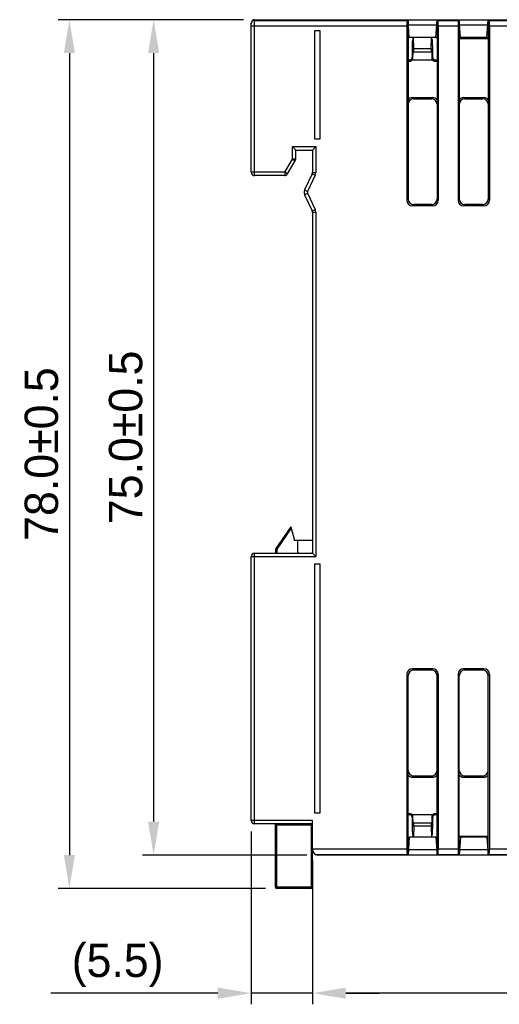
# Model space of a CAD drawing. Extents: x 250 to 570, y 112 to 351.
# Tile 2 of 10: x 309 to 352, y 112 to 200. Entities that reach past the tile are written whole.
import ezdxf

# ---------------------------------------------------------------- set-up
doc = ezdxf.new("R2010")
doc.units = 0
doc.header["$LTSCALE"] = 0.5
doc.layers.get('0').update_dxf_attribs({"linetype": 'CONTINUOUS'})
doc.layers.get('Defpoints').update_dxf_attribs({"linetype": 'CONTINUOUS'})
doc.layers.add('DIM', color=2, linetype='CONTINUOUS')
doc.dimstyles.new('STANDARD$0', dxfattribs={"dimtxt": 3, "dimasz": 3, "dimexe": 1, "dimexo": 1, "dimgap": 1, "dimtad": 1, "dimdec": 1, "dimzin": 0, "dimdsep": 46, "dimtxsty": 'STANDARD', "dimcen": -0.5, "dimclrd": 2, "dimclre": 2, "dimclrt": 2, "dimadec": 1, "dimazin": 0, "dimtfac": 1, "dimtdec": 1, "dimtmove": 0, "dimatfit": 3, "dimfxl": 1, "dimtolj": 1, "dimtzin": 0, "dimarcsym": 0})

# ---------------------------------------------------------------- blocks, each defined once
blk = doc.blocks.new('*D41')
at = {"layer": 'Defpoints', "color": 0, "linetype": 'Continuous'}
for p in [(424.728, 127.949), (335.228, 122.049), (335.228, 112.545)]:
    blk.add_point(p, dxfattribs=at)
at = {"layer": 'DIM', "color": 2, "linetype": 'Continuous', "lineweight": -2}
for p, q in [((424.728, 126.949), (424.728, 111.545)), ((335.228, 121.049), (335.228, 111.545)), ((421.728, 112.545), (338.228, 112.545))]:
    blk.add_line(p, q, dxfattribs=at)
at = {"layer": 'DIM', "color": 2, "linetype": 'Continuous'}
for points in [[(338.228, 113.045), (338.228, 112.045), (335.228, 112.545)], [(421.728, 113.045), (421.728, 112.045), (424.728, 112.545)]]:
    blk.add_solid(points, dxfattribs=at)
at = {"layer": 'DIM', "color": 2, "linetype": 'Continuous', "insert": (379.978, 115.045), "char_height": 3, "attachment_point": 5}
blk.add_mtext('\\A1;89.5{}{\\C2;%%p0.5}', dxfattribs=at)
blk = doc.blocks.new('*D42')
at = {"layer": 'Defpoints', "color": 0, "linetype": 'Continuous'}
for p in [(329.728, 128.049), (335.228, 125.507), (329.728, 112.545)]:
    blk.add_point(p, dxfattribs=at)
at = {"layer": 'DIM', "color": 2, "linetype": 'Continuous', "lineweight": -2}
for p, q in [((329.728, 127.049), (329.728, 111.545)), ((335.228, 124.507), (335.228, 111.545)), ((326.728, 112.545), (311.728, 112.545)), ((335.228, 112.545), (329.728, 112.545)), ((338.228, 112.545), (341.228, 112.545))]:
    blk.add_line(p, q, dxfattribs=at)
at = {"layer": 'DIM', "color": 2, "linetype": 'Continuous'}
for points in [[(326.728, 113.045), (326.728, 112.045), (329.728, 112.545)], [(338.228, 113.045), (338.228, 112.045), (335.228, 112.545)]]:
    blk.add_solid(points, dxfattribs=at)
at = {"layer": 'DIM', "color": 2, "linetype": 'Continuous', "insert": (317.728, 115.045), "char_height": 3, "attachment_point": 5}
blk.add_mtext('\\A1;(5.5)', dxfattribs=at)
blk = doc.blocks.new('*D43')
at = {"layer": 'Defpoints', "color": 0, "linetype": 'Continuous'}
for p in [(330.028, 199.949), (320.962, 124.949), (335.728, 124.949)]:
    blk.add_point(p, dxfattribs=at)
at = {"layer": 'DIM', "color": 2, "linetype": 'Continuous', "lineweight": -2}
for p, q in [((329.028, 199.949), (319.962, 199.949)), ((320.962, 196.949), (320.962, 127.949)), ((334.728, 124.949), (319.962, 124.949))]:
    blk.add_line(p, q, dxfattribs=at)
at = {"layer": 'DIM', "color": 2, "linetype": 'Continuous'}
for points in [[(320.462, 196.949), (321.462, 196.949), (320.962, 199.949)], [(320.462, 127.949), (321.462, 127.949), (320.962, 124.949)]]:
    blk.add_solid(points, dxfattribs=at)
at = {"layer": 'DIM', "color": 2, "linetype": 'Continuous', "insert": (318.462, 162.449), "char_height": 3, "attachment_point": 5, "rotation": 90}
blk.add_mtext('\\A1;75.0{}{\\C2;%%p0.5}', dxfattribs=at)
blk = doc.blocks.new('*D44')
at = {"layer": 'Defpoints', "color": 0, "linetype": 'Continuous'}
for p in [(330.028, 199.949), (313.394, 121.949), (332.028, 121.949)]:
    blk.add_point(p, dxfattribs=at)
at = {"layer": 'DIM', "color": 2, "linetype": 'Continuous', "lineweight": -2}
for p, q in [((329.028, 199.949), (312.394, 199.949)), ((313.394, 196.949), (313.394, 124.949)), ((331.028, 121.949), (312.394, 121.949))]:
    blk.add_line(p, q, dxfattribs=at)
at = {"layer": 'DIM', "color": 2, "linetype": 'Continuous'}
for points in [[(312.894, 196.949), (313.894, 196.949), (313.394, 199.949)], [(312.894, 124.949), (313.894, 124.949), (313.394, 121.949)]]:
    blk.add_solid(points, dxfattribs=at)
at = {"layer": 'DIM', "color": 2, "linetype": 'Continuous', "insert": (310.894, 160.949), "char_height": 3, "attachment_point": 5, "rotation": 90}
blk.add_mtext('\\A1;78.0{}{\\C2;%%p0.5}', dxfattribs=at)

msp = doc.modelspace()

# ---------------------------------------------------------------- linework, layer by layer
at = {"color": 7, "linetype": 'Continuous'}
for p, q in [((330.028, 185.949), (330.028, 199.949)), ((330.028, 199.949), (421.728, 199.949)), ((330.028, 199.89), (343.749, 199.89)), ((343.828, 199.949), (343.749, 199.89)), ((343.828, 199.949), (343.828, 183.848)), ((343.94, 198.349), (343.828, 199.949)), ((346.316, 198.349), (346.428, 199.949)), ((346.428, 199.949), (346.428, 183.848)), ((346.428, 199.949), (346.507, 199.89)), ((346.507, 199.89), (348.349, 199.89)), ((348.428, 199.949), (348.349, 199.89)), ((348.428, 199.949), (348.428, 183.848)), ((348.54, 198.349), (348.428, 199.949)), ((350.916, 198.349), (351.028, 199.949)), ((351.028, 199.949), (351.028, 183.848)), ((351.028, 199.949), (351.107, 199.89)), ((351.107, 199.89), (352.949, 199.89)), ((329.728, 186.249), (329.728, 199.649)), ((329.728, 199.391), (343.716, 199.391)), ((335.428, 198.949), (335.428, 189.249)), ((335.928, 198.949), (335.428, 198.949)), ((335.928, 189.249), (335.928, 198.949)), ((343.716, 199.391), (343.716, 183.736)), ((343.861, 199.484), (346.396, 199.484)), ((346.54, 199.391), (346.54, 183.736)), ((346.54, 199.391), (348.316, 199.391)), ((348.316, 199.391), (348.316, 183.736)), ((348.461, 199.484), (350.996, 199.484)), ((351.14, 199.391), (351.14, 183.736)), ((351.14, 199.391), (352.916, 199.391)), ((343.828, 198.349), (343.94, 198.349)), ((346.317, 198.36), (343.939, 198.36)), ((344.287, 198.149), (344.225, 198.149)), ((344.331, 197.353), (344.315, 198.36)), ((345.905, 197.353), (345.921, 198.36)), ((346.012, 198.149), (345.949, 198.149)), ((346.316, 198.349), (346.428, 198.349)), ((348.428, 198.349), (348.54, 198.349)), ((348.428, 198.322), (351.028, 198.322)), ((348.428, 198.321), (351.028, 198.321)), ((348.428, 198.265), (351.028, 198.265)), ((350.917, 198.36), (348.539, 198.36)), ((350.916, 198.349), (351.028, 198.349)), ((344.331, 197.353), (345.905, 197.353)), ((343.828, 196.349), (343.994, 196.349)), ((343.994, 196.349), (344.035, 196.237)), ((344.193, 196.949), (344.193, 196.549)), ((344.193, 196.549), (344.235, 196.437)), ((344.215, 196.349), (346.022, 196.349)), ((344.253, 197.049), (345.983, 197.049)), ((346.001, 196.437), (346.043, 196.549)), ((346.043, 196.549), (346.043, 196.949)), ((346.201, 196.237), (346.243, 196.349)), ((346.243, 196.349), (346.428, 196.349)), ((343.828, 196.237), (344.035, 196.237)), ((346.201, 196.237), (346.428, 196.237)), ((344.327, 192.849), (344.215, 192.961)), ((344.215, 192.961), (346.041, 192.961)), ((344.327, 192.849), (345.929, 192.849)), ((345.929, 192.849), (346.041, 192.961)), ((348.927, 192.849), (348.815, 192.961)), ((348.815, 192.961), (350.641, 192.961)), ((348.927, 192.849), (350.529, 192.849)), ((350.529, 192.849), (350.641, 192.961)), ((335.428, 189.249), (335.928, 189.249)), ((333.428, 187.429), (333.428, 188.549)), ((333.428, 188.549), (335.528, 188.549)), ((333.728, 188.249), (333.428, 188.549)), ((335.228, 188.249), (335.528, 188.549)), ((335.528, 188.549), (335.528, 186.231)), ((332.747, 186.249), (333.428, 187.429)), ((333.428, 187.429), (333.688, 187.279)), ((333.728, 187.429), (333.428, 187.429)), ((333.728, 187.429), (333.728, 188.249)), ((333.728, 188.249), (335.228, 188.249)), ((335.228, 188.249), (335.228, 186.231)), ((333.007, 186.099), (333.688, 187.279)), ((332.747, 186.249), (329.728, 186.249)), ((332.747, 185.949), (330.028, 185.949)), ((332.747, 186.249), (332.747, 185.949)), ((333.007, 186.099), (332.747, 186.249)), ((335.2, 186.104), (334.527, 184.66)), ((335.472, 185.977), (334.799, 184.533)), ((335.228, 186.231), (335.2, 186.104)), ((335.2, 186.104), (335.472, 185.977)), ((335.228, 186.231), (335.528, 186.231)), ((334.527, 184.66), (334.799, 184.533)), ((334.527, 184.238), (334.799, 184.364)), ((334.527, 184.238), (335.2, 182.794)), ((334.799, 184.364), (335.472, 182.92)), ((343.716, 183.736), (343.828, 183.848)), ((344.215, 183.237), (344.327, 183.349)), ((346.041, 183.237), (344.215, 183.237)), ((345.929, 183.349), (344.327, 183.349)), ((345.929, 183.349), (346.041, 183.237)), ((346.428, 183.848), (346.54, 183.736)), ((348.316, 183.736), (348.428, 183.848)), ((348.815, 183.237), (348.927, 183.349)), ((350.641, 183.237), (348.815, 183.237)), ((350.529, 183.349), (348.927, 183.349)), ((350.529, 183.349), (350.641, 183.237)), ((351.028, 183.848), (351.14, 183.736)), ((335.2, 182.794), (335.472, 182.92)), ((335.2, 182.794), (335.228, 182.667)), ((335.228, 182.667), (335.228, 152.049)), ((335.228, 182.667), (335.528, 182.667)), ((335.528, 182.667), (335.528, 151.749)), ((333.301, 154.41), (331.946, 152.475)), ((333.335, 154.283), (332.028, 152.417)), ((333.301, 154.41), (333.628, 153.189)), ((335.228, 153.189), (333.628, 153.189)), ((333.928, 152.049), (333.928, 153.189)), ((331.928, 152.417), (331.928, 152.049)), ((331.928, 152.417), (332.028, 152.417)), ((332.028, 152.417), (331.946, 152.475)), ((332.028, 152.417), (332.028, 152.049)), ((329.728, 128.049), (329.728, 151.749)), ((329.728, 151.749), (335.528, 151.749)), ((330.028, 127.749), (330.028, 152.049)), ((330.028, 152.049), (335.228, 152.049)), ((335.228, 152.049), (335.528, 151.749)), ((335.428, 151.049), (335.428, 128.749)), ((335.928, 151.049), (335.428, 151.049)), ((335.928, 128.749), (335.928, 151.049)), ((344.327, 141.549), (344.215, 141.661)), ((346.041, 141.661), (344.215, 141.661)), ((345.929, 141.549), (344.327, 141.549)), ((346.041, 141.661), (345.929, 141.549)), ((348.927, 141.549), (348.815, 141.661)), ((350.641, 141.661), (348.815, 141.661)), ((350.529, 141.549), (348.927, 141.549)), ((350.641, 141.661), (350.529, 141.549)), ((343.828, 141.05), (343.716, 141.162)), ((343.716, 141.162), (343.716, 125.507)), ((343.828, 124.949), (343.828, 141.05)), ((346.54, 141.162), (346.428, 141.05)), ((346.428, 124.949), (346.428, 141.05)), ((346.54, 141.162), (346.54, 125.507)), ((348.428, 141.05), (348.316, 141.162)), ((348.316, 141.162), (348.316, 125.507)), ((348.428, 124.949), (348.428, 141.05)), ((351.14, 141.162), (351.028, 141.05)), ((351.028, 124.949), (351.028, 141.05)), ((351.14, 141.162), (351.14, 125.507)), ((344.215, 131.937), (344.327, 132.049)), ((344.215, 131.937), (346.041, 131.937)), ((344.327, 132.049), (345.929, 132.049)), ((346.041, 131.937), (345.929, 132.049)), ((348.815, 131.937), (348.927, 132.049)), ((348.815, 131.937), (350.641, 131.937)), ((348.927, 132.049), (350.529, 132.049)), ((350.641, 131.937), (350.529, 132.049)), ((335.428, 128.749), (335.928, 128.749)), ((344.035, 128.661), (343.828, 128.661)), ((343.994, 128.549), (343.828, 128.549)), ((344.035, 128.661), (343.994, 128.549)), ((344.235, 128.461), (344.193, 128.349)), ((344.193, 128.349), (344.193, 127.949)), ((346.022, 128.549), (344.215, 128.549)), ((346.043, 128.349), (346.001, 128.461)), ((346.043, 127.949), (346.043, 128.349)), ((346.243, 128.549), (346.201, 128.661)), ((346.428, 128.661), (346.201, 128.661)), ((346.428, 128.549), (346.243, 128.549)), ((335.228, 128.049), (329.728, 128.049)), ((335.228, 127.749), (330.028, 127.749)), ((331.928, 122.049), (331.928, 127.749)), ((331.928, 127.649), (335.228, 127.649)), ((332.028, 121.949), (332.028, 127.749)), ((335.128, 127.749), (335.128, 121.949)), ((335.228, 122.049), (335.228, 128.049)), ((344.253, 127.849), (345.983, 127.849)), ((344.331, 127.544), (344.315, 126.538)), ((345.905, 127.544), (344.331, 127.544)), ((345.905, 127.544), (345.921, 126.538)), ((343.828, 126.549), (343.94, 126.549)), ((343.94, 126.549), (343.828, 124.949)), ((346.317, 126.538), (343.939, 126.538)), ((344.225, 126.749), (344.287, 126.749)), ((345.949, 126.749), (346.012, 126.749)), ((346.316, 126.549), (346.428, 126.549)), ((346.316, 126.549), (346.428, 124.949)), ((348.428, 126.633), (351.028, 126.633)), ((351.028, 126.576), (348.428, 126.576)), ((351.028, 126.576), (348.428, 126.576)), ((348.428, 126.549), (348.54, 126.549)), ((348.54, 126.549), (348.428, 124.949)), ((350.917, 126.538), (348.539, 126.538)), ((350.916, 126.549), (351.028, 126.549)), ((350.916, 126.549), (351.028, 124.949)), ((335.228, 125.507), (343.716, 125.507)), ((335.493, 125.008), (343.749, 125.008)), ((421.728, 124.949), (335.728, 124.949)), ((343.828, 124.949), (343.749, 125.008)), ((346.396, 125.414), (343.861, 125.414)), ((346.428, 124.949), (346.507, 125.008)), ((346.507, 125.008), (348.349, 125.008)), ((346.54, 125.507), (348.316, 125.507)), ((348.349, 125.008), (348.428, 124.949)), ((350.996, 125.414), (348.461, 125.414)), ((351.107, 125.008), (351.028, 124.949)), ((351.107, 125.008), (352.949, 125.008)), ((351.14, 125.507), (352.916, 125.507)), ((335.228, 122.049), (331.928, 122.049)), ((335.128, 121.949), (332.028, 121.949))]:
    msp.add_line(p, q, dxfattribs=at)
for centre, radius, start, end in [((330.028, 199.649), 0.3, 90, 180), ((330.028, 199.59), 0.3, 89.96835, 179.95189), ((333.428, 187.429), 0.3, 330, 0), ((330.028, 186.249), 0.3, 180, 270), ((332.747, 186.249), 0.3, 270, 330), ((334.928, 186.231), 0.3, 335, 0), ((334.928, 186.231), 0.6, 335, 0), ((334.98, 184.449), 0.5, 155, 205), ((334.98, 184.449), 0.2, 155, 205), ((334.928, 182.667), 0.3, 0, 25), ((334.928, 182.667), 0.6, 0, 25), ((332.028, 152.417), 0.1, 145, 180), ((330.028, 151.749), 0.3, 90, 180), ((330.028, 128.049), 0.3, 180, 270), ((332.028, 127.649), 0.1, 90, 180), ((335.728, 125.449), 0.5, 180, 270), ((332.028, 122.049), 0.1, 180, 270), ((335.128, 122.049), 0.1, 270, 0)]:
    msp.add_arc(centre, radius, start, end, dxfattribs=at)
for centre, major_axis, ratio, start_param, end_param in [((343.751, 199.391), (0, 0.5), 0.069927, 0.05236, 1.570796), ((346.505, 199.391), (0, 0.5), 0.069927, -1.570796, -0.05236), ((348.351, 199.391), (0, 0.5), 0.069927, 0.05236, 1.570796), ((351.105, 199.391), (0, 0.5), 0.069927, -1.570796, -0.05236), ((344.225, 196.949), (0, 1.2), 0.026186, 6.283185, 7.853982), ((344.287, 198.349), (0, 0.2), 0.026186, -3.141593, -1.570796), ((345.949, 198.349), (0, 0.2), 0.026186, -4.712389, -3.141593), ((346.012, 196.949), (0, 1.2), 0.026186, -1.570796, 0), ((344.327, 197.249), (0, 0.2), 0.026186, -3.141593, -1.020319), ((345.909, 197.249), (0, 0.2), 0.026186, 1.020319, 3.141593), ((343.993, 196.549), (-0.07, 0.188), 0.997224, 2.784193, 4.353164), ((344.035, 196.437), (-0.07, 0.188), 0.997224, -3.498992, -2.385965), ((344.253, 196.349), (0, 0.7), 0.026186, 0, 1.444961), ((345.983, 196.349), (0, 0.7), 0.026186, -1.444961, 0), ((346.201, 196.437), (0.07, 0.188), 0.997224, -3.89722, -2.784193), ((346.243, 196.549), (-0.07, -0.188), 0.997224, -1.211571, 0.357399), ((344.218, 192.459), (0.355, -0.355), 0.995146, 2.358627, 3.264216), ((344.329, 192.348), (0.355, -0.355), 0.995146, 8.641813, 10.207743), ((345.927, 192.348), (-0.355, -0.355), 0.995146, 8.641813, 10.207743), ((346.039, 192.459), (0.355, 0.355), 0.995146, -0.122625, 0.782965), ((348.818, 192.459), (0.355, -0.355), 0.995146, 2.358627, 3.264216), ((348.929, 192.348), (0.355, -0.355), 0.995146, 8.641813, 10.207743), ((350.527, 192.348), (-0.355, -0.355), 0.995146, 8.641813, 10.207743), ((350.639, 192.459), (0.355, 0.355), 0.995146, -0.122625, 0.782965), ((344.218, 183.738), (0.355, 0.355), 0.995146, -3.924558, -2.358627), ((344.329, 183.85), (-0.355, -0.355), 0.995146, -0.782965, 0.782965), ((345.927, 183.85), (-0.355, 0.355), 0.995146, 2.358627, 3.924558), ((346.039, 183.738), (0.355, -0.355), 0.995146, -0.782965, 0.782965), ((348.818, 183.738), (0.355, 0.355), 0.995146, -3.924558, -2.358627), ((348.929, 183.85), (-0.355, -0.355), 0.995146, -0.782965, 0.782965), ((350.527, 183.85), (-0.355, 0.355), 0.995146, 2.358627, 3.924558), ((350.639, 183.738), (0.355, -0.355), 0.995146, -0.782965, 0.782965), ((334.028, 152.139), (0, 0.1), 1, 1.570796, 2.711657), ((335.128, 152.139), (0.1, 0), 1, -1.14086, -0.329888), ((344.218, 141.159), (0.355, -0.355), 0.995146, 2.358627, 3.924558), ((344.329, 141.048), (0.355, -0.355), 0.995146, 2.358627, 3.924558), ((345.927, 141.048), (0.355, 0.355), 0.995146, -0.782965, 0.782965), ((346.039, 141.159), (0.355, 0.355), 0.995146, -0.782965, 0.782965), ((348.818, 141.159), (0.355, -0.355), 0.995146, 2.358627, 3.924558), ((348.929, 141.048), (0.355, -0.355), 0.995146, 2.358627, 3.924558), ((350.527, 141.048), (0.355, 0.355), 0.995146, -0.782965, 0.782965), ((350.639, 141.159), (0.355, 0.355), 0.995146, -0.782965, 0.782965), ((344.218, 132.438), (0.355, 0.355), 0.995146, 3.018969, 3.924558), ((344.329, 132.55), (-0.355, -0.355), 0.995146, 5.50022, 7.06615), ((345.927, 132.55), (0.355, -0.355), 0.995146, 5.50022, 7.06615), ((346.039, 132.438), (0.355, -0.355), 0.995146, -0.782965, 0.122625), ((348.818, 132.438), (0.355, 0.355), 0.995146, 3.018969, 3.924558), ((348.929, 132.55), (-0.355, -0.355), 0.995146, 5.50022, 7.06615), ((350.527, 132.55), (0.355, -0.355), 0.995146, 5.50022, 7.06615), ((350.639, 132.438), (-0.355, 0.355), 0.995146, -3.924558, -3.018968), ((343.993, 128.348), (0.07, 0.188), 0.997224, -1.211571, 0.357399), ((344.035, 128.46), (0.07, 0.188), 0.997224, -0.755628, 0.357399), ((344.253, 128.549), (0, 0.7), 0.026186, -4.586554, -3.141593), ((345.983, 128.549), (0, 0.7), 0.026186, -3.141593, -1.696632), ((346.201, 128.46), (-0.07, 0.188), 0.997224, -0.357399, 0.755628), ((346.243, 128.348), (0.07, -0.188), 0.997224, 2.784193, 4.353164), ((344.225, 127.949), (0, 1.2), 0.026186, -4.712389, -3.141593), ((344.327, 127.649), (0, 0.2), 0.026186, -2.121273, 0), ((345.909, 127.649), (0, 0.2), 0.026186, 0, 2.121273), ((346.012, 127.949), (0, 1.2), 0.026186, 3.141593, 4.712389), ((344.287, 126.549), (0, 0.2), 0.026186, -1.570796, 0), ((345.949, 126.549), (0, 0.2), 0.026186, 0, 1.570796), ((343.751, 125.507), (0, 0.5), 0.069927, -4.712389, -3.193953), ((346.505, 125.507), (0, 0.5), 0.069927, -3.089233, -1.570796), ((348.351, 125.507), (0, 0.5), 0.069927, -4.712389, -3.193953), ((351.105, 125.507), (0, 0.5), 0.069927, -3.089233, -1.570796)]:
    msp.add_ellipse(centre, major_axis=major_axis, ratio=ratio, start_param=start_param, end_param=end_param, dxfattribs=at)
for points in [[(344.235, 196.437), (344.235, 196.407), (344.228, 196.376), (344.215, 196.349)], [(346.022, 196.349), (346.009, 196.376), (346.001, 196.407), (346.001, 196.437)], [(344.215, 128.549), (344.228, 128.522), (344.235, 128.491), (344.235, 128.461)], [(346.001, 128.461), (346.001, 128.491), (346.009, 128.522), (346.022, 128.549)]]:
    msp.add_open_spline(points, degree=3, dxfattribs=at)

# ---------------------------------------------------------------- dimensions: what is measured, and where the dimension line sits
at = {"layer": 'DIM', "linetype": 'Continuous'}
for base, p2, picture, middle in [((313.394, 121.949), (332.028, 121.949), '*D44', (313.394, 160.949)), ((320.962, 124.949), (335.728, 124.949), '*D43', (320.962, 162.449))]:
    dim = msp.add_linear_dim(base=base, p1=(330.028, 199.949), p2=p2, angle=90, text='<>{}{\\C2;%%p0.5}', dimstyle='STANDARD$0', override={"dimtp": 0.5, "dimtm": 0.5, "dimtdec": 1, "dimtzin": 0}, dxfattribs=at)
    dim.commit()
    dim.dimension.update_dxf_attribs({"geometry": picture, "text_midpoint": middle, "dimtype": 160})
dim = msp.add_linear_dim(base=(329.728, 112.545), p1=(335.228, 125.507), p2=(329.728, 128.049), text='(5.5)', dimstyle='STANDARD$0', dxfattribs=at)
dim.commit()
dim.dimension.update_dxf_attribs({"geometry": '*D42', "text_midpoint": (317.728, 112.545), "dimtype": 160})
dim = msp.add_linear_dim(base=(335.228, 112.545), p1=(424.728, 127.949), p2=(335.228, 122.049), text='<>{}{\\C2;%%p0.5}', dimstyle='STANDARD$0', override={"dimtp": 0.5, "dimtm": 0.5, "dimtdec": 1, "dimtzin": 0}, dxfattribs=at)
dim.commit()
dim.dimension.update_dxf_attribs({"geometry": '*D41', "text_midpoint": (379.978, 112.545), "dimtype": 160})

doc.saveas('drawing.dxf')
